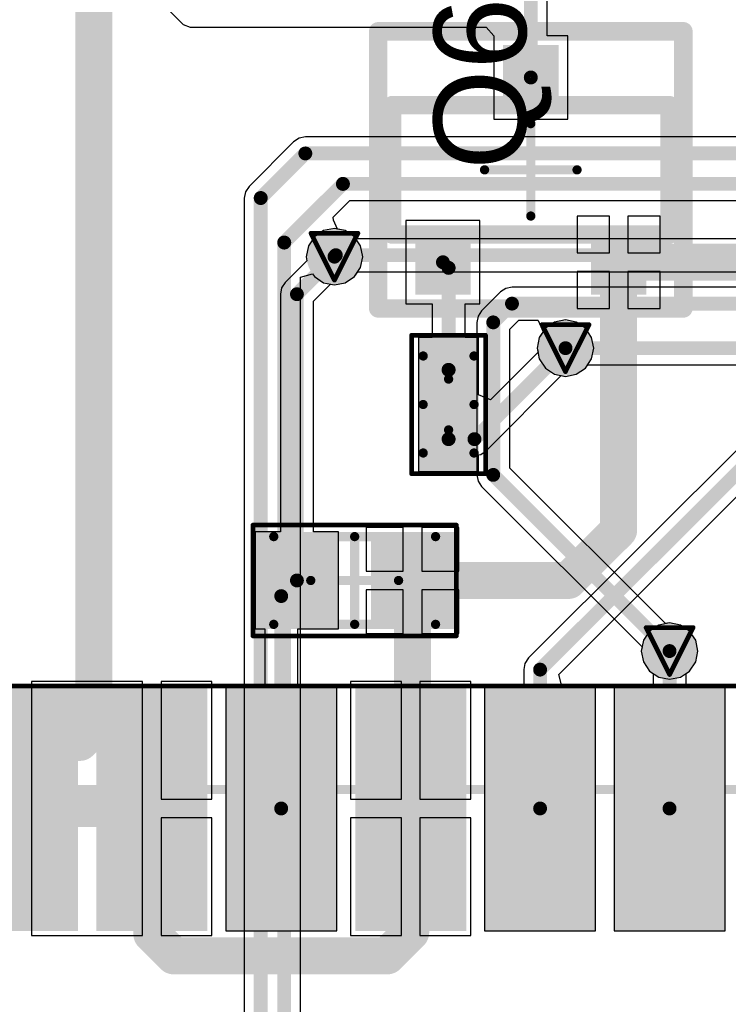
# Model space of a CAD drawing. Header units: millimetres. Extents: x 9.4 to 105.2, y 7.6 to 67.1.
# Tile 28 of 152: x 20.9 to 28.6, y 25.6 to 36.3. Entities that reach past the tile are written whole.
import ezdxf

# ---------------------------------------------------------------- set-up
doc = ezdxf.new("R2010")
doc.units = ezdxf.units.MM
for name, color, linetype in [('BottomLayer', 5, 'Continuous'), ('BottomSolder', 6, 'Continuous'), ('DrillDrawing', 1, 'Continuous'), ('Mechanical13', 56, 'Continuous'), ('Mechanical15', 56, 'Continuous'), ('Mechanical16', 56, 'Continuous'), ('Mechanical2', 216, 'Continuous'), ('Mechanical3', 76, 'Continuous'), ('Mechanical5', 56, 'Continuous'), ('TopLayer', 1, 'Continuous'), ('TopOverlay', 2, 'Continuous'), ('TopPaste', 8, 'Continuous'), ('TopSolder', 216, 'Continuous'), ('ViaHoleLayer', 16, 'Continuous')]:
    doc.layers.add(name, color=color, linetype=linetype)
doc.styles.add('Arial', font='arial.ttf', dxfattribs={"height": 0.2})

msp = doc.modelspace()

# ---------------------------------------------------------------- hatches: boundary and pattern name
at = {"layer": 'BottomLayer'}
h = msp.add_hatch(color=5, dxfattribs=at)
edge = h.paths.add_edge_path()
edge.add_arc((24.292, 33.731), 0.2, 0, 360)
h = msp.add_hatch(color=5, dxfattribs=at)
edge = h.paths.add_edge_path()
edge.add_arc((26.791, 32.741), 0.2, 0, 360)
h = msp.add_hatch(color=5, dxfattribs=at)
edge = h.paths.add_edge_path()
edge.add_arc((27.917, 29.462), 0.2, 0, 360)
at = {"layer": 'BottomSolder'}
h = msp.add_hatch(color=6, dxfattribs=at)
edge = h.paths.add_edge_path()
edge.add_arc((24.292, 33.731), 0.3, 0, 360)
h = msp.add_hatch(color=6, dxfattribs=at)
edge = h.paths.add_edge_path()
edge.add_arc((26.791, 32.741), 0.3, 0, 360)
h = msp.add_hatch(color=6, dxfattribs=at)
edge = h.paths.add_edge_path()
edge.add_arc((27.917, 29.462), 0.3, 0, 360)
at = {"layer": 'TopLayer'}
for points in [[(26.116, 35.321), (26.116, 36.021), (26.716, 36.021), (26.716, 35.321)], [(25.166, 33.321), (25.166, 34.021), (25.766, 34.021), (25.766, 33.321)], [(27.066, 33.321), (27.066, 34.021), (27.666, 34.021), (27.666, 33.321)], [(25.302, 32.756), (25.752, 32.756), (25.752, 32.256), (25.302, 32.256)], [(25.302, 32.006), (25.752, 32.006), (25.752, 31.506), (25.302, 31.506)], [(24.236, 30.651), (24.236, 29.801), (23.536, 29.801), (23.536, 30.651)], [(25.486, 30.651), (25.486, 29.801), (24.786, 29.801), (24.786, 30.651)], [(21.417, 28.983), (21.417, 26.533), (20.417, 26.533), (20.417, 28.983)], [(22.817, 28.983), (22.817, 26.533), (21.817, 26.533), (21.817, 28.983)], [(24.217, 28.983), (24.217, 26.533), (23.217, 26.533), (23.217, 28.983)], [(25.617, 28.983), (25.617, 26.533), (24.617, 26.533), (24.617, 28.983)], [(27.017, 28.983), (27.017, 26.533), (26.017, 26.533), (26.017, 28.983)], [(28.417, 28.983), (28.417, 26.533), (27.417, 26.533), (27.417, 28.983)]]:
    msp.add_hatch(color=1, dxfattribs=at).paths.add_polyline_path(points)
h = msp.add_hatch(color=1, dxfattribs=at)
edge = h.paths.add_edge_path()
edge.add_arc((24.292, 33.731), 0.2, 0, 360)
h = msp.add_hatch(color=1, dxfattribs=at)
edge = h.paths.add_edge_path()
edge.add_arc((26.791, 32.741), 0.2, 0, 360)
h = msp.add_hatch(color=1, dxfattribs=at)
edge = h.paths.add_edge_path()
edge.add_arc((27.917, 29.462), 0.2, 0, 360)
at = {"layer": 'TopPaste'}
for points in [[(26.667, 35.371), (26.667, 35.971), (26.167, 35.971), (26.167, 35.371)], [(25.717, 33.371), (25.717, 33.971), (25.217, 33.971), (25.217, 33.371)], [(27.617, 33.371), (27.617, 33.971), (27.117, 33.971), (27.117, 33.371)], [(25.352, 32.706), (25.702, 32.706), (25.702, 32.306), (25.352, 32.306)], [(25.352, 31.956), (25.702, 31.956), (25.702, 31.556), (25.352, 31.556)], [(24.186, 30.601), (24.186, 29.851), (23.586, 29.851), (23.586, 30.601)], [(25.436, 30.601), (25.436, 29.851), (24.836, 29.851), (24.836, 30.601)], [(21.367, 28.933), (21.367, 26.583), (20.467, 26.583), (20.467, 28.933)], [(22.767, 28.933), (22.767, 26.583), (21.867, 26.583), (21.867, 28.933)], [(24.167, 28.933), (24.167, 26.583), (23.267, 26.583), (23.267, 28.933)], [(25.567, 28.933), (25.567, 26.583), (24.667, 26.583), (24.667, 28.933)], [(26.967, 28.933), (26.967, 26.583), (26.067, 26.583), (26.067, 28.933)], [(28.367, 28.933), (28.367, 26.583), (27.467, 26.583), (27.467, 28.933)]]:
    msp.add_hatch(color=8, dxfattribs=at).paths.add_polyline_path(points)
at = {"layer": 'TopSolder'}
for points in [[(26.116, 35.321), (26.116, 36.021), (26.716, 36.021), (26.716, 35.321)], [(25.166, 33.321), (25.166, 34.021), (25.766, 34.021), (25.766, 33.321)], [(27.066, 33.321), (27.066, 34.021), (27.666, 34.021), (27.666, 33.321)], [(25.202, 32.856), (25.852, 32.856), (25.852, 32.156), (25.202, 32.156)], [(25.202, 32.106), (25.852, 32.106), (25.852, 31.406), (25.202, 31.406)], [(24.336, 30.751), (24.336, 29.701), (23.436, 29.701), (23.436, 30.751)], [(25.586, 30.751), (25.586, 29.701), (24.686, 29.701), (24.686, 30.751)], [(21.517, 29.083), (21.517, 26.433), (20.317, 26.433), (20.317, 29.083)], [(22.917, 29.083), (22.917, 26.433), (21.717, 26.433), (21.717, 29.083)], [(24.317, 29.083), (24.317, 26.433), (23.117, 26.433), (23.117, 29.083)], [(25.717, 29.083), (25.717, 26.433), (24.517, 26.433), (24.517, 29.083)], [(27.117, 29.083), (27.117, 26.433), (25.917, 26.433), (25.917, 29.083)], [(28.517, 29.083), (28.517, 26.433), (27.317, 26.433), (27.317, 29.083)]]:
    msp.add_hatch(color=216, dxfattribs=at).paths.add_polyline_path(points)
h = msp.add_hatch(color=216, dxfattribs=at)
edge = h.paths.add_edge_path()
edge.add_arc((24.292, 33.731), 0.3, 0, 360)
h = msp.add_hatch(color=216, dxfattribs=at)
edge = h.paths.add_edge_path()
edge.add_arc((26.791, 32.741), 0.3, 0, 360)
h = msp.add_hatch(color=216, dxfattribs=at)
edge = h.paths.add_edge_path()
edge.add_arc((27.917, 29.462), 0.3, 0, 360)
at = {"layer": 'ViaHoleLayer'}
h = msp.add_hatch(color=16, dxfattribs=at)
edge = h.paths.add_edge_path()
edge.add_arc((24.292, 33.731), 0.1, 0, 360)
h = msp.add_hatch(color=16, dxfattribs=at)
edge = h.paths.add_edge_path()
edge.add_arc((26.791, 32.741), 0.1, 0, 360)
h = msp.add_hatch(color=16, dxfattribs=at)
edge = h.paths.add_edge_path()
edge.add_arc((27.917, 29.462), 0.1, 0, 360)

# ---------------------------------------------------------------- linework, layer by layer
at = {"layer": 'BottomLayer'}
for p, q in [((23.851, 34.975), (23.369, 34.492)), ((23.909, 35.014), (23.851, 34.975)), ((23.978, 35.027), (23.909, 35.014)), ((53.19, 35.027), (23.978, 35.027)), ((23.33, 34.434), (23.317, 34.366)), ((23.369, 34.492), (23.33, 34.434)), ((23.317, 34.366), (23.317, 23.774)), ((24.277, 34.16), (24.458, 34.34)), ((24.458, 34.34), (53.239, 34.34)), ((24.281, 34.128), (24.277, 34.16)), ((24.327, 34.03), (24.281, 34.128)), ((24.409, 34.014), (24.327, 34.03)), ((24.509, 33.947), (24.409, 34.014)), ((24.524, 33.925), (24.509, 33.947)), ((53.004, 33.925), (24.524, 33.925)), ((23.927, 33.509), (24.054, 33.547)), ((23.927, 25.22), (23.927, 33.509)), ((24.054, 33.547), (24.076, 33.515)), ((24.076, 33.515), (24.175, 33.449)), ((24.409, 33.449), (24.509, 33.515)), ((24.509, 33.515), (24.544, 33.568)), ((24.544, 33.568), (31.021, 33.568)), ((24.175, 33.449), (24.292, 33.425)), ((24.292, 33.425), (24.409, 33.449)), ((26.145, 33.388), (26.087, 33.349)), ((26.213, 33.402), (26.145, 33.388)), ((31.056, 33.402), (26.213, 33.402)), ((26.087, 33.349), (25.883, 33.146)), ((25.845, 33.088), (25.831, 33.02)), ((25.883, 33.146), (25.845, 33.088)), ((26.188, 32.946), (26.287, 33.045)), ((26.287, 33.045), (26.492, 33.045)), ((26.492, 33.045), (26.497, 33.039)), ((25.831, 33.02), (25.831, 31.369)), ((26.188, 31.443), (26.188, 32.946)), ((26.497, 33.039), (26.549, 32.918)), ((26.508, 32.858), (26.485, 32.741)), ((26.549, 32.918), (26.508, 32.858)), ((26.485, 32.741), (26.508, 32.624)), ((26.508, 32.624), (26.575, 32.524)), ((26.575, 32.524), (26.674, 32.458)), ((26.908, 32.458), (27.007, 32.524)), ((27.007, 32.524), (27.033, 32.562)), ((27.033, 32.562), (41.009, 32.562)), ((26.674, 32.458), (26.791, 32.435)), ((26.791, 32.435), (26.908, 32.458)), ((27.872, 29.759), (26.188, 31.443)), ((25.831, 31.369), (25.845, 31.301)), ((25.845, 31.301), (25.883, 31.243)), ((25.883, 31.243), (27.62, 29.506)), ((27.917, 29.767), (27.872, 29.759)), ((28.034, 29.744), (27.917, 29.767)), ((28.133, 29.678), (28.034, 29.744)), ((28.2, 29.579), (28.133, 29.678)), ((28.223, 29.462), (28.2, 29.579)), ((27.62, 29.506), (27.611, 29.462)), ((27.611, 29.462), (27.634, 29.345)), ((28.2, 29.345), (28.223, 29.462)), ((27.634, 29.345), (27.701, 29.245)), ((28.133, 29.245), (28.2, 29.345)), ((27.701, 29.245), (27.8, 29.179)), ((28.034, 29.179), (28.133, 29.245)), ((27.8, 29.179), (27.917, 29.156)), ((27.917, 29.156), (28.034, 29.179))]:
    msp.add_line(p, q, dxfattribs=at)
at = {"layer": 'BottomLayer', "const_width": 0.15}
for points in [[(23.495, 34.366), (23.978, 34.849)], [(23.978, 34.849), (53.264, 34.849)], [(23.749, 33.884), (24.384, 34.519)], [(24.384, 34.519), (53.289, 34.519)], [(23.495, 23.774), (23.495, 34.366)], [(23.749, 25.146), (23.749, 33.884)], [(24.292, 33.731), (24.308, 33.747)], [(24.308, 33.747), (53.077, 33.747)], [(26.01, 33.02), (26.213, 33.223)], [(26.213, 33.223), (31.197, 33.223)], [(26.01, 31.369), (26.01, 33.02)], [(26.791, 32.741), (66.413, 32.741)], [(26.01, 31.369), (27.917, 29.462)]]:
    msp.add_lwpolyline(points, dxfattribs=at)
at = {"layer": 'BottomLayer', "const_width": 0.075}
for points in [[(23.94, 34.849, 1), (24.015, 34.849, 1)], [(23.94, 34.849, 1), (24.015, 34.849, 1)], [(24.346, 34.519, 1), (24.422, 34.519, 1)], [(24.346, 34.519, 1), (24.422, 34.519, 1)], [(23.457, 34.366, 1), (23.533, 34.366, 1)], [(23.457, 34.366, 1), (23.533, 34.366, 1)], [(23.711, 33.884, 1), (23.787, 33.884, 1)], [(23.711, 33.884, 1), (23.787, 33.884, 1)], [(24.255, 33.731, 1), (24.33, 33.731, 1)], [(24.27, 33.747, 1), (24.345, 33.747, 1)], [(24.27, 33.747, 1), (24.345, 33.747, 1)], [(26.175, 33.223, 1), (26.25, 33.223, 1)], [(26.175, 33.223, 1), (26.25, 33.223, 1)], [(25.972, 33.02, 1), (26.047, 33.02, 1)], [(25.972, 33.02, 1), (26.047, 33.02, 1)], [(26.754, 32.741, 1), (26.829, 32.741, 1)], [(25.972, 31.369, 1), (26.047, 31.369, 1)], [(25.972, 31.369, 1), (26.047, 31.369, 1)], [(27.879, 29.462, 1), (27.954, 29.462, 1)]]:
    msp.add_lwpolyline(points, format="xyb", close=True, dxfattribs=at)
at = {"layer": 'DrillDrawing', "const_width": 0.0508}
for points in [[(24.038, 33.985), (24.546, 33.985)], [(24.038, 33.985), (24.292, 33.477)], [(24.292, 33.477), (24.546, 33.985)], [(26.537, 32.995), (27.045, 32.995)], [(26.537, 32.995), (26.791, 32.487)], [(26.791, 32.487), (27.045, 32.995)], [(27.663, 29.716), (28.171, 29.716)], [(27.663, 29.716), (27.917, 29.208)], [(27.917, 29.208), (28.171, 29.716)]]:
    msp.add_lwpolyline(points, dxfattribs=at)
at = {"layer": 'DrillDrawing', "const_width": 0.0254}
for points in [[(24.026, 33.985, 1), (24.051, 33.985, 1)], [(24.026, 33.985, 1), (24.051, 33.985, 1)], [(24.534, 33.985, 1), (24.559, 33.985, 1)], [(24.534, 33.985, 1), (24.559, 33.985, 1)], [(24.28, 33.477, 1), (24.305, 33.477, 1)], [(24.28, 33.477, 1), (24.305, 33.477, 1)], [(26.524, 32.995, 1), (26.55, 32.995, 1)], [(26.524, 32.995, 1), (26.55, 32.995, 1)], [(27.032, 32.995, 1), (27.058, 32.995, 1)], [(27.032, 32.995, 1), (27.058, 32.995, 1)], [(26.778, 32.487, 1), (26.804, 32.487, 1)], [(26.778, 32.487, 1), (26.804, 32.487, 1)], [(27.65, 29.716, 1), (27.676, 29.716, 1)], [(27.65, 29.716, 1), (27.676, 29.716, 1)], [(28.158, 29.716, 1), (28.184, 29.716, 1)], [(28.158, 29.716, 1), (28.184, 29.716, 1)], [(27.904, 29.208, 1), (27.93, 29.208, 1)], [(27.904, 29.208, 1), (27.93, 29.208, 1)]]:
    msp.add_lwpolyline(points, format="xyb", close=True, dxfattribs=at)
at = {"layer": 'Mechanical13', "const_width": 0.1}
for points in [[(25.252, 32.656), (25.802, 32.656)], [(25.252, 31.606), (25.252, 32.656)], [(25.802, 31.606), (25.802, 32.656)], [(25.252, 31.606), (25.802, 31.606)], [(23.636, 29.751), (23.636, 30.701)], [(23.636, 30.701), (25.386, 30.701)], [(25.386, 29.751), (25.386, 30.701)], [(23.636, 29.751), (25.386, 29.751)], [(10.217, 27.963), (33.217, 27.963)]]:
    msp.add_lwpolyline(points, dxfattribs=at)
at = {"layer": 'Mechanical13', "const_width": 0.05}
for points in [[(25.227, 32.656, 1), (25.277, 32.656, 1)], [(25.227, 32.656, 1), (25.277, 32.656, 1)], [(25.777, 32.656, 1), (25.827, 32.656, 1)], [(25.777, 32.656, 1), (25.827, 32.656, 1)], [(25.227, 31.606, 1), (25.277, 31.606, 1)], [(25.227, 31.606, 1), (25.277, 31.606, 1)], [(25.777, 31.606, 1), (25.827, 31.606, 1)], [(25.777, 31.606, 1), (25.827, 31.606, 1)], [(23.611, 30.701, 1), (23.661, 30.701, 1)], [(23.611, 30.701, 1), (23.661, 30.701, 1)], [(25.361, 30.701, 1), (25.411, 30.701, 1)], [(25.361, 30.701, 1), (25.411, 30.701, 1)], [(23.611, 29.751, 1), (23.661, 29.751, 1)], [(23.611, 29.751, 1), (23.661, 29.751, 1)], [(25.361, 29.751, 1), (25.411, 29.751, 1)], [(25.361, 29.751, 1), (25.411, 29.751, 1)]]:
    msp.add_lwpolyline(points, format="xyb", close=True, dxfattribs=at)
at = {"layer": 'Mechanical15'}
for points, const_width in [([(25.127, 32.881), (25.927, 32.881)], 0.05), ([(25.127, 31.381), (25.127, 32.881)], 0.05), ([(25.927, 31.381), (25.927, 32.881)], 0.05), ([(25.527, 31.856), (25.527, 32.406)], 0.1), ([(25.252, 32.131), (25.802, 32.131)], 0.1), ([(25.127, 31.381), (25.927, 31.381)], 0.05), ([(23.411, 29.626), (23.411, 30.826)], 0.05), ([(23.411, 30.826), (25.611, 30.826)], 0.05), ([(25.611, 29.626), (25.611, 30.826)], 0.05), ([(24.511, 29.751), (24.511, 30.701)], 0.1), ([(24.036, 30.226), (24.986, 30.226)], 0.1), ([(23.411, 29.626), (25.611, 29.626)], 0.05), ([(10.117, 29.083), (34.362, 29.083)], 0.05)]:
    msp.add_lwpolyline(points, dxfattribs=dict(at, const_width=const_width))
for points, const_width in [([(25.115, 32.881, 1), (25.14, 32.881, 1)], 0.025), ([(25.115, 32.881, 1), (25.14, 32.881, 1)], 0.025), ([(25.914, 32.881, 1), (25.939, 32.881, 1)], 0.025), ([(25.914, 32.881, 1), (25.939, 32.881, 1)], 0.025), ([(25.502, 32.406, 1), (25.552, 32.406, 1)], 0.05), ([(25.227, 32.131, 1), (25.277, 32.131, 1)], 0.05), ([(25.777, 32.131, 1), (25.827, 32.131, 1)], 0.05), ([(25.502, 31.856, 1), (25.552, 31.856, 1)], 0.05), ([(25.115, 31.381, 1), (25.14, 31.381, 1)], 0.025), ([(25.115, 31.381, 1), (25.14, 31.381, 1)], 0.025), ([(25.914, 31.381, 1), (25.939, 31.381, 1)], 0.025), ([(25.914, 31.381, 1), (25.939, 31.381, 1)], 0.025), ([(23.398, 30.826, 1), (23.423, 30.826, 1)], 0.025), ([(23.398, 30.826, 1), (23.423, 30.826, 1)], 0.025), ([(25.599, 30.826, 1), (25.624, 30.826, 1)], 0.025), ([(25.599, 30.826, 1), (25.624, 30.826, 1)], 0.025), ([(24.486, 30.701, 1), (24.536, 30.701, 1)], 0.05), ([(24.011, 30.226, 1), (24.061, 30.226, 1)], 0.05), ([(24.961, 30.226, 1), (25.011, 30.226, 1)], 0.05), ([(24.486, 29.751, 1), (24.536, 29.751, 1)], 0.05), ([(23.398, 29.626, 1), (23.423, 29.626, 1)], 0.025), ([(23.398, 29.626, 1), (23.423, 29.626, 1)], 0.025), ([(25.599, 29.626, 1), (25.624, 29.626, 1)], 0.025), ([(25.599, 29.626, 1), (25.624, 29.626, 1)], 0.025)]:
    msp.add_lwpolyline(points, format="xyb", close=True, dxfattribs=dict(at, const_width=const_width))
at = {"layer": 'Mechanical16', "const_width": 0.1}
for points in [[(26.416, 34.171), (26.416, 35.171)], [(25.916, 34.671), (26.916, 34.671)]]:
    msp.add_lwpolyline(points, dxfattribs=at)
at = {"layer": 'Mechanical16', "const_width": 0.05}
for points in [[(26.391, 35.171, 1), (26.441, 35.171, 1)], [(25.891, 34.671, 1), (25.941, 34.671, 1)], [(26.891, 34.671, 1), (26.941, 34.671, 1)], [(26.391, 34.171, 1), (26.441, 34.171, 1)]]:
    msp.add_lwpolyline(points, format="xyb", close=True, dxfattribs=at)
at = {"layer": 'Mechanical2', "const_width": 0.2}
for points in [[(24.916, 35.371), (27.916, 35.371)], [(24.916, 33.971), (24.916, 35.371)], [(27.916, 33.971), (27.916, 35.371)], [(24.916, 33.971), (27.916, 33.971)]]:
    msp.add_lwpolyline(points, dxfattribs=at)
at = {"layer": 'Mechanical2', "const_width": 0.1}
for points in [[(24.866, 35.371, 1), (24.966, 35.371, 1)], [(24.866, 35.371, 1), (24.966, 35.371, 1)], [(27.866, 35.371, 1), (27.966, 35.371, 1)], [(27.866, 35.371, 1), (27.966, 35.371, 1)], [(24.866, 33.971, 1), (24.966, 33.971, 1)], [(24.866, 33.971, 1), (24.966, 33.971, 1)], [(27.866, 33.971, 1), (27.966, 33.971, 1)], [(27.866, 33.971, 1), (27.966, 33.971, 1)]]:
    msp.add_lwpolyline(points, format="xyb", close=True, dxfattribs=at)
at = {"layer": 'Mechanical3', "const_width": 0.2}
for points in [[(24.766, 36.171), (28.066, 36.171)], [(24.766, 33.171), (24.766, 36.171)], [(28.066, 33.171), (28.066, 36.171)], [(24.766, 33.171), (28.066, 33.171)]]:
    msp.add_lwpolyline(points, dxfattribs=at)
at = {"layer": 'Mechanical3', "const_width": 0.1}
for points in [[(24.716, 36.171, 1), (24.816, 36.171, 1)], [(24.716, 36.171, 1), (24.816, 36.171, 1)], [(28.016, 36.171, 1), (28.116, 36.171, 1)], [(28.016, 36.171, 1), (28.116, 36.171, 1)], [(24.716, 33.171, 1), (24.816, 33.171, 1)], [(24.716, 33.171, 1), (24.816, 33.171, 1)], [(28.016, 33.171, 1), (28.116, 33.171, 1)], [(28.016, 33.171, 1), (28.116, 33.171, 1)]]:
    msp.add_lwpolyline(points, format="xyb", close=True, dxfattribs=at)
at = {"layer": 'Mechanical5', "const_width": 0.2}
for points in [[(24.766, 36.171), (28.066, 36.171)], [(24.766, 33.171), (24.766, 36.171)], [(28.066, 33.171), (28.066, 36.171)], [(24.766, 33.171), (28.066, 33.171)]]:
    msp.add_lwpolyline(points, dxfattribs=at)
at = {"layer": 'Mechanical5', "const_width": 0.1}
for points in [[(24.716, 36.171, 1), (24.816, 36.171, 1)], [(24.716, 36.171, 1), (24.816, 36.171, 1)], [(28.016, 36.171, 1), (28.116, 36.171, 1)], [(28.016, 36.171, 1), (28.116, 36.171, 1)], [(24.716, 33.171, 1), (24.816, 33.171, 1)], [(24.716, 33.171, 1), (24.816, 33.171, 1)], [(28.016, 33.171, 1), (28.116, 33.171, 1)], [(28.016, 33.171, 1), (28.116, 33.171, 1)]]:
    msp.add_lwpolyline(points, format="xyb", close=True, dxfattribs=at)
at = {"layer": 'TopLayer'}
for p, q in [((26.594, 36.121), (26.594, 36.815)), ((22.402, 36.499), (22.656, 36.245)), ((22.656, 36.245), (22.733, 36.214)), ((22.733, 36.214), (25.933, 36.214)), ((25.933, 36.214), (26.016, 36.121)), ((26.016, 36.121), (26.016, 35.221)), ((26.816, 36.121), (26.594, 36.121)), ((26.816, 35.221), (26.816, 36.121)), ((26.016, 35.221), (26.816, 35.221)), ((25.866, 34.121), (25.066, 34.121)), ((25.066, 34.121), (25.066, 33.221)), ((25.866, 33.221), (25.866, 34.121)), ((27.266, 34.171), (26.916, 34.171)), ((26.916, 34.171), (26.916, 33.771)), ((27.266, 33.771), (27.266, 34.171)), ((27.816, 34.171), (27.466, 34.171)), ((27.466, 34.171), (27.466, 33.771)), ((27.816, 33.771), (27.816, 34.171)), ((24.175, 34.014), (24.076, 33.947)), ((24.292, 34.037), (24.175, 34.014)), ((24.409, 34.014), (24.292, 34.037)), ((24.509, 33.947), (24.409, 34.014)), ((24.076, 33.947), (24.01, 33.848)), ((24.575, 33.848), (24.509, 33.947)), ((24.01, 33.848), (23.987, 33.731)), ((24.598, 33.731), (24.575, 33.848)), ((23.995, 33.687), (23.76, 33.451)), ((23.987, 33.731), (23.995, 33.687)), ((24.575, 33.614), (24.598, 33.731)), ((26.916, 33.771), (27.266, 33.771)), ((27.466, 33.771), (27.816, 33.771)), ((24.509, 33.515), (24.575, 33.614)), ((24.409, 33.449), (24.509, 33.515)), ((27.266, 33.571), (26.916, 33.571)), ((26.916, 33.571), (26.916, 33.171)), ((27.266, 33.171), (27.266, 33.571)), ((27.816, 33.571), (27.466, 33.571)), ((27.466, 33.571), (27.466, 33.171)), ((27.816, 33.171), (27.816, 33.571)), ((23.721, 33.393), (23.708, 33.325)), ((23.76, 33.451), (23.721, 33.393)), ((24.064, 33.251), (24.248, 33.434)), ((24.248, 33.434), (24.292, 33.425)), ((24.292, 33.425), (24.409, 33.449)), ((23.708, 33.325), (23.708, 30.751)), ((24.064, 30.751), (24.064, 33.251)), ((25.066, 33.221), (25.349, 33.221)), ((25.349, 33.221), (25.349, 32.856)), ((25.705, 32.856), (25.705, 33.221)), ((25.705, 33.221), (25.866, 33.221)), ((30.252, 33.248), (26.391, 29.387)), ((26.916, 33.171), (27.266, 33.171)), ((27.466, 33.171), (27.816, 33.171)), ((26.791, 33.046), (26.674, 33.023)), ((26.908, 33.023), (26.791, 33.046)), ((26.575, 32.957), (26.508, 32.858)), ((26.674, 33.023), (26.575, 32.957)), ((26.719, 29.21), (30.452, 32.943)), ((27.007, 32.957), (26.908, 33.023)), ((27.074, 32.858), (27.007, 32.957)), ((25.349, 32.856), (25.202, 32.856)), ((25.202, 32.856), (25.202, 32.233)), ((25.852, 32.856), (25.705, 32.856)), ((25.852, 32.234), (25.852, 32.856)), ((26.508, 32.858), (26.485, 32.741)), ((27.097, 32.741), (27.074, 32.858)), ((26.485, 32.741), (26.494, 32.696)), ((27.074, 32.624), (27.097, 32.741)), ((26.494, 32.696), (25.979, 32.181)), ((27.007, 32.524), (27.074, 32.624)), ((26.908, 32.458), (27.007, 32.524)), ((25.933, 31.63), (26.746, 32.444)), ((26.746, 32.444), (26.791, 32.435)), ((26.791, 32.435), (26.908, 32.458)), ((25.202, 32.233), (25.202, 32.156)), ((25.979, 32.181), (25.852, 32.234)), ((25.202, 32.156), (25.202, 32.029)), ((25.202, 32.029), (25.202, 31.406)), ((25.852, 31.587), (25.875, 31.591)), ((25.852, 31.406), (25.852, 31.587)), ((25.875, 31.591), (25.933, 31.63)), ((25.202, 31.406), (25.852, 31.406)), ((23.708, 30.751), (23.436, 30.751)), ((23.436, 30.751), (23.436, 29.701)), ((24.336, 30.751), (24.064, 30.751)), ((24.336, 29.701), (24.336, 30.751)), ((25.036, 30.801), (24.636, 30.801)), ((24.636, 30.801), (24.636, 30.326)), ((25.036, 30.326), (25.036, 30.801)), ((25.636, 30.801), (25.236, 30.801)), ((25.236, 30.801), (25.236, 30.326)), ((25.636, 30.326), (25.636, 30.801)), ((24.636, 30.326), (25.036, 30.326)), ((25.236, 30.326), (25.636, 30.326)), ((25.036, 30.126), (24.636, 30.126)), ((24.636, 30.126), (24.636, 29.651)), ((25.036, 29.651), (25.036, 30.126)), ((25.636, 30.126), (25.236, 30.126)), ((25.236, 30.126), (25.236, 29.651)), ((25.636, 29.651), (25.636, 30.126)), ((27.8, 29.744), (27.701, 29.678)), ((27.917, 29.767), (27.8, 29.744)), ((28.034, 29.744), (27.917, 29.767)), ((28.133, 29.678), (28.034, 29.744)), ((23.436, 29.701), (23.539, 29.701)), ((23.539, 29.701), (23.539, 29.083)), ((23.895, 29.083), (23.895, 29.701)), ((23.895, 29.701), (24.336, 29.701)), ((24.636, 29.651), (25.036, 29.651)), ((25.236, 29.651), (25.636, 29.651)), ((27.701, 29.678), (27.634, 29.579)), ((28.2, 29.579), (28.133, 29.678)), ((27.634, 29.579), (27.611, 29.462)), ((28.223, 29.462), (28.2, 29.579)), ((27.611, 29.462), (27.634, 29.345)), ((28.2, 29.345), (28.223, 29.462)), ((26.352, 29.329), (26.339, 29.261)), ((26.391, 29.387), (26.352, 29.329)), ((27.634, 29.345), (27.701, 29.245)), ((28.133, 29.245), (28.2, 29.345)), ((26.339, 29.261), (26.339, 29.083)), ((26.751, 29.083), (26.719, 29.21)), ((27.701, 29.245), (27.739, 29.22)), ((27.739, 29.22), (27.739, 29.083)), ((28.095, 29.22), (28.133, 29.245)), ((28.095, 29.083), (28.095, 29.22)), ((21.54, 29.133), (21.017, 29.133)), ((21.017, 29.133), (21.017, 27.758)), ((21.567, 29.133), (21.54, 29.133)), ((21.667, 29.133), (21.567, 29.133)), ((21.694, 29.133), (21.667, 29.133)), ((22.217, 29.133), (21.694, 29.133)), ((22.217, 27.758), (22.217, 29.133)), ((22.967, 29.133), (22.417, 29.133)), ((22.417, 29.133), (22.417, 27.858)), ((22.967, 27.858), (22.967, 29.133)), ((25.017, 29.133), (24.467, 29.133)), ((24.467, 29.133), (24.467, 27.858)), ((25.017, 27.858), (25.017, 29.133)), ((25.767, 29.133), (25.217, 29.133)), ((25.217, 29.133), (25.217, 27.858)), ((25.767, 27.858), (25.767, 29.133)), ((23.539, 29.083), (23.117, 29.083)), ((23.117, 29.083), (23.117, 26.433)), ((24.317, 29.083), (23.895, 29.083)), ((24.317, 26.433), (24.317, 29.083)), ((26.339, 29.083), (25.917, 29.083)), ((25.917, 29.083), (25.917, 26.433)), ((27.117, 29.083), (26.751, 29.083)), ((27.117, 26.433), (27.117, 29.083)), ((27.739, 29.083), (27.317, 29.083)), ((27.317, 29.083), (27.317, 26.433)), ((28.517, 29.083), (28.095, 29.083)), ((28.517, 26.433), (28.517, 29.083)), ((22.417, 27.858), (22.967, 27.858)), ((24.467, 27.858), (25.017, 27.858)), ((25.217, 27.858), (25.767, 27.858)), ((21.017, 27.758), (21.017, 26.383)), ((22.217, 26.383), (22.217, 27.758)), ((22.967, 27.658), (22.417, 27.658)), ((22.417, 27.658), (22.417, 26.383)), ((22.967, 26.383), (22.967, 27.658)), ((25.017, 27.658), (24.467, 27.658)), ((24.467, 27.658), (24.467, 26.383)), ((25.017, 26.383), (25.017, 27.658)), ((25.767, 27.658), (25.217, 27.658)), ((25.217, 27.658), (25.217, 26.383)), ((25.767, 26.383), (25.767, 27.658)), ((21.017, 26.383), (21.54, 26.383)), ((21.54, 26.383), (21.567, 26.383)), ((21.567, 26.383), (21.667, 26.383)), ((21.667, 26.383), (21.694, 26.383)), ((21.694, 26.383), (22.217, 26.383)), ((22.417, 26.383), (22.967, 26.383)), ((23.117, 26.433), (24.317, 26.433)), ((24.467, 26.383), (25.017, 26.383)), ((25.217, 26.383), (25.767, 26.383)), ((25.917, 26.433), (27.117, 26.433)), ((27.317, 26.433), (28.517, 26.433))]:
    msp.add_line(p, q, dxfattribs=at)
for points, const_width in [([(21.689, 28.623), (21.689, 37.465)], 0.4), ([(26.416, 35.671), (26.416, 37.465)], 0.15), ([(23.886, 33.325), (24.292, 33.731)], 0.15), ([(27.366, 33.671), (32.728, 33.671)], 0.4), ([(27.366, 30.77), (27.366, 33.671)], 0.4), ([(25.466, 33.671), (25.527, 33.61)], 0.15), ([(25.527, 32.506), (25.527, 33.61)], 0.15), ([(23.886, 30.226), (23.886, 33.325)], 0.15), ([(26.517, 29.261), (30.378, 33.122)], 0.15), ([(25.806, 31.756), (26.791, 32.741)], 0.15), ([(25.527, 31.756), (25.806, 31.756)], 0.15), ([(26.822, 30.226), (27.366, 30.77)], 0.4), ([(25.136, 30.226), (26.822, 30.226)], 0.4), ([(25.136, 29), (25.136, 30.226)], 0.4), ([(23.717, 30.057), (23.886, 30.226)], 0.15), ([(23.717, 27.758), (23.717, 30.057)], 0.15), ([(27.917, 27.758), (27.917, 29.462)], 0.15), ([(26.517, 27.758), (26.517, 29.261)], 0.15), ([(25.117, 28.981), (25.136, 29)], 0.4), ([(25.117, 27.758), (25.117, 28.981)], 0.4), ([(21.539, 28.473), (21.689, 28.623)], 0.4), ([(20.917, 28.473), (21.539, 28.473)], 0.4), ([(20.917, 27.758), (20.917, 28.473)], 0.4), ([(20.917, 27.758), (22.317, 27.758)], 0.4), ([(22.317, 26.4), (22.317, 27.758)], 0.4), ([(25.117, 26.416), (25.117, 27.758)], 0.4), ([(22.317, 26.4), (22.555, 26.162)], 0.4), ([(24.863, 26.162), (25.117, 26.416)], 0.4), ([(22.555, 26.162), (24.863, 26.162)], 0.4)]:
    msp.add_lwpolyline(points, dxfattribs=dict(at, const_width=const_width))
for points, const_width in [([(26.378, 35.671, 1), (26.454, 35.671, 1)], 0.075), ([(24.255, 33.731, 1), (24.33, 33.731, 1)], 0.075), ([(27.266, 33.671, 1), (27.466, 33.671, 1)], 0.2), ([(27.266, 33.671, 1), (27.466, 33.671, 1)], 0.2), ([(25.428, 33.671, 1), (25.503, 33.671, 1)], 0.075), ([(25.489, 33.61, 1), (25.565, 33.61, 1)], 0.075), ([(25.489, 33.61, 1), (25.565, 33.61, 1)], 0.075), ([(23.849, 33.325, 1), (23.924, 33.325, 1)], 0.075), ([(23.849, 33.325, 1), (23.924, 33.325, 1)], 0.075), ([(26.754, 32.741, 1), (26.829, 32.741, 1)], 0.075), ([(25.489, 32.506, 1), (25.565, 32.506, 1)], 0.075), ([(25.489, 31.756, 1), (25.565, 31.756, 1)], 0.075), ([(25.769, 31.756, 1), (25.844, 31.756, 1)], 0.075), ([(25.769, 31.756, 1), (25.844, 31.756, 1)], 0.075), ([(27.266, 30.77, 1), (27.466, 30.77, 1)], 0.2), ([(27.266, 30.77, 1), (27.466, 30.77, 1)], 0.2), ([(25.036, 30.226, 1), (25.236, 30.226, 1)], 0.2), ([(25.036, 30.226, 1), (25.236, 30.226, 1)], 0.2), ([(26.722, 30.226, 1), (26.922, 30.226, 1)], 0.2), ([(26.722, 30.226, 1), (26.922, 30.226, 1)], 0.2), ([(23.849, 30.226, 1), (23.924, 30.226, 1)], 0.075), ([(23.849, 30.226, 1), (23.924, 30.226, 1)], 0.075), ([(23.679, 30.057, 1), (23.754, 30.057, 1)], 0.075), ([(23.679, 30.057, 1), (23.754, 30.057, 1)], 0.075), ([(27.879, 29.462, 1), (27.954, 29.462, 1)], 0.075), ([(26.479, 29.261, 1), (26.554, 29.261, 1)], 0.075), ([(26.479, 29.261, 1), (26.554, 29.261, 1)], 0.075), ([(25.017, 28.981, 1), (25.217, 28.981, 1)], 0.2), ([(25.017, 28.981, 1), (25.217, 28.981, 1)], 0.2), ([(25.036, 29, 1), (25.236, 29, 1)], 0.2), ([(25.036, 29, 1), (25.236, 29, 1)], 0.2), ([(21.589, 28.623, 1), (21.789, 28.623, 1)], 0.2), ([(21.589, 28.623, 1), (21.789, 28.623, 1)], 0.2), ([(20.817, 28.473, 1), (21.017, 28.473, 1)], 0.2), ([(20.817, 28.473, 1), (21.017, 28.473, 1)], 0.2), ([(21.439, 28.473, 1), (21.639, 28.473, 1)], 0.2), ([(21.439, 28.473, 1), (21.639, 28.473, 1)], 0.2), ([(20.817, 27.758, 1), (21.017, 27.758, 1)], 0.2), ([(20.817, 27.758, 1), (21.017, 27.758, 1)], 0.2), ([(22.217, 27.758, 1), (22.417, 27.758, 1)], 0.2), ([(22.217, 27.758, 1), (22.417, 27.758, 1)], 0.2), ([(25.017, 27.758, 1), (25.217, 27.758, 1)], 0.2), ([(25.017, 27.758, 1), (25.217, 27.758, 1)], 0.2), ([(23.679, 27.758, 1), (23.754, 27.758, 1)], 0.075), ([(26.479, 27.758, 1), (26.554, 27.758, 1)], 0.075), ([(27.879, 27.758, 1), (27.954, 27.758, 1)], 0.075), ([(22.217, 26.4, 1), (22.417, 26.4, 1)], 0.2), ([(22.217, 26.4, 1), (22.417, 26.4, 1)], 0.2), ([(25.017, 26.416, 1), (25.217, 26.416, 1)], 0.2), ([(25.017, 26.416, 1), (25.217, 26.416, 1)], 0.2), ([(22.455, 26.162, 1), (22.655, 26.162, 1)], 0.2), ([(22.455, 26.162, 1), (22.655, 26.162, 1)], 0.2), ([(24.763, 26.162, 1), (24.963, 26.162, 1)], 0.2), ([(24.763, 26.162, 1), (24.963, 26.162, 1)], 0.2)]:
    msp.add_lwpolyline(points, format="xyb", close=True, dxfattribs=dict(at, const_width=const_width))
at = {"layer": 'TopOverlay', "const_width": 0.2}
for points in [[(24.916, 35.371), (25.741, 35.371)], [(24.916, 34.396), (24.916, 35.371)], [(27.091, 35.371), (27.916, 35.371)], [(27.916, 34.396), (27.916, 35.371)], [(26.141, 33.971), (26.691, 33.971)]]:
    msp.add_lwpolyline(points, dxfattribs=at)
at = {"layer": 'TopOverlay', "const_width": 0.1}
for points in [[(24.866, 35.371, 1), (24.966, 35.371, 1)], [(24.866, 35.371, 1), (24.966, 35.371, 1)], [(25.691, 35.371, 1), (25.791, 35.371, 1)], [(27.041, 35.371, 1), (27.141, 35.371, 1)], [(27.866, 35.371, 1), (27.966, 35.371, 1)], [(27.866, 35.371, 1), (27.966, 35.371, 1)], [(24.866, 34.396, 1), (24.966, 34.396, 1)], [(27.866, 34.396, 1), (27.966, 34.396, 1)], [(26.091, 33.971, 1), (26.191, 33.971, 1)], [(26.641, 33.971, 1), (26.741, 33.971, 1)]]:
    msp.add_lwpolyline(points, format="xyb", close=True, dxfattribs=at)

# ---------------------------------------------------------------- texts
at = {"layer": 'Mechanical5', "style": 'Arial'}
msp.add_text('Q6', height=1, rotation=90, dxfattribs=at).set_placement((26.366, 34.671))

doc.saveas('drawing.dxf')
